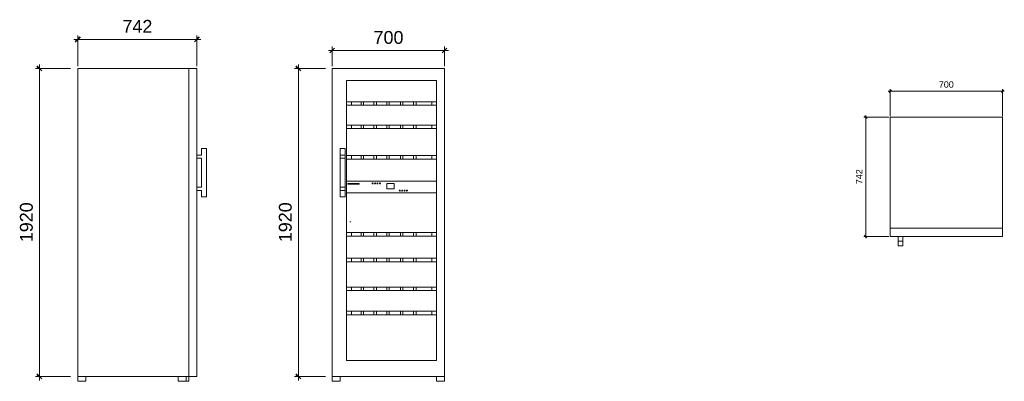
# Model space of a CAD drawing. Header units: millimetres. Extents: x -1013 to 5121, y -6387 to 1260.
# Tile 2 of 2: x -1013 to 5121, y -994 to 1260. Entities that reach past the tile are written whole.
import ezdxf

# ---------------------------------------------------------------- set-up
doc = ezdxf.new("R2010")
doc.units = ezdxf.units.MM
for name, color, linetype, lineweight in [('A-ANNO-DIMS', 211, 'Continuous', 9), ('A-ANNO-DIMS-10', 211, 'Continuous', 9), ('A-ANNO-DIMS-5', 211, 'Continuous', 9), ('A-DETL', 90, 'Continuous', 18), ('Q-SPCQ', 91, 'Continuous', 18)]:
    doc.layers.add(name, color=color, linetype=linetype, lineweight=lineweight)
doc.styles.add('Arial', font='arial.ttf', dxfattribs={"height": 80})
doc.styles.add('Arial_1', font='arial.ttf', dxfattribs={"height": 40})
doc.dimstyles.new('Diagonal_-_8mm_Arial', dxfattribs={"dimscale": 304.8, "dimtxt": 81.620752, "dimasz": 0.098425, "dimexe": 0.07874, "dimexo": 0.049213, "dimgap": 0.057415, "dimtad": 1, "dimdec": 0, "dimzin": 0, "dimdsep": 46, "dimtxsty": 'Arial', "dimblk1": 'OBLIQUE', "dimblk2": 'OBLIQUE', "dimsah": 1, "dimcen": 0.09, "dimdle": 0.07874, "dimazin": 0, "dimtfac": 1, "dimtdec": 4, "dimtix": 1, "dimtmove": 0, "dimatfit": 3, "dimfxl": 1, "dimtvp": 1, "dimtfill": 1, "dimtolj": 1, "dimtzin": 0, "dimarcsym": 2})
doc.dimstyles.new('Diagonal_-_8mm_Arial_1', dxfattribs={"dimscale": 304.8, "dimtxt": 40.810376, "dimasz": 0.049213, "dimexe": 0.03937, "dimexo": 0.024606, "dimgap": 0.028707, "dimtad": 1, "dimdec": 0, "dimzin": 0, "dimdsep": 46, "dimtxsty": 'Arial_1', "dimblk1": 'OBLIQUE', "dimblk2": 'OBLIQUE', "dimsah": 1, "dimcen": 0.09, "dimdle": 0.03937, "dimazin": 0, "dimtfac": 1, "dimtdec": 4, "dimtix": 1, "dimtmove": 0, "dimatfit": 3, "dimfxl": 1, "dimtvp": 1, "dimtfill": 1, "dimtolj": 1, "dimtzin": 0, "dimarcsym": 2})

# ---------------------------------------------------------------- blocks, each defined once
blk = doc.blocks.new('WTes 5972_136 - WTes 5972-288794-ELEVATION LEFT WTes 5972')
at = {"layer": 'Q-SPCQ'}
for p, q in [((-651.3, -964.2), (-651.3, 955.8)), ((-651.3, 955.8), (40.7, 955.8)), ((40.7, -964.2), (40.7, 955.8)), ((40.7, 955.8), (90.7, 955.8)), ((40.7, 955.8), (40.7, -964.2)), ((90.7, 955.8), (90.7, -964.2)), ((150.7, 455.8), (120.7, 455.8)), ((120.7, 455.8), (120.7, 415.8)), ((150.7, 155.8), (150.7, 455.8)), ((120.7, 415.8), (90.7, 415.8)), ((90.7, 395.8), (120.7, 395.8)), ((120.7, 395.8), (120.7, 215.8)), ((120.7, 215.8), (90.7, 215.8)), ((90.7, 195.8), (120.7, 195.8)), ((120.7, 195.8), (120.7, 155.8)), ((120.7, 155.8), (150.7, 155.8)), ((-651.3, -964.2), (40.7, -964.2)), ((-651.3, -964.2), (-601.3, -964.2)), ((-651.3, -994.2), (-651.3, -964.2)), ((-601.3, -994.2), (-601.3, -964.2)), ((-26, -964.2), (24, -964.2)), ((-26, -994.2), (-26, -964.2)), ((24, -994.2), (24, -964.2)), ((40.7, -964.2), (90.7, -964.2)), ((40.7, -994.2), (40.7, -964.2)), ((-601.3, -994.2), (-651.3, -994.2)), ((24, -994.2), (-26, -994.2)), ((40.7, -994.2), (24, -994.2))]:
    blk.add_line(p, q, dxfattribs=at)
blk = doc.blocks.new('WTes 5972_136 - WTes 5972-288794-ELEVATION FRONT WTes 5972')
at = {"layer": 'Q-SPCQ'}
for p, q in [((13498.6, 955.8), (12798.6, 955.8)), ((12798.6, 955.8), (12798.6, -964.2)), ((12798.6, -964.2), (12798.6, 955.8)), ((12798.6, 955.8), (13498.6, 955.8)), ((12798.6, 955.8), (12798.6, 955.8)), ((13498.6, 955.8), (12798.6, 955.8)), ((12798.6, 955.8), (12798.6, -964.2)), ((12798.6, -964.2), (12798.6, 955.8)), ((12798.6, 955.8), (13498.6, 955.8)), ((12798.6, 955.8), (12798.6, 955.8)), ((13498.6, -964.2), (13498.6, 955.8)), ((13498.6, 955.8), (13498.6, -964.2)), ((13498.6, 955.8), (13498.6, 955.8)), ((13498.6, -964.2), (13498.6, 955.8)), ((13498.6, 955.8), (13498.6, -964.2)), ((13498.6, 955.8), (13498.6, 955.8)), ((13448.6, 880.8), (12888.6, 880.8)), ((12888.6, 880.8), (12888.6, -864.2)), ((12888.6, -864.2), (12888.6, 880.8)), ((12888.6, 880.8), (13448.6, 880.8)), ((12888.6, 880.8), (12888.6, 880.8)), ((12888.6, 880.8), (13448.6, 880.8)), ((12888.6, -864.2), (12888.6, 880.8)), ((13448.6, 880.8), (12888.6, 880.8)), ((12888.6, 880.8), (12888.6, -864.2)), ((12888.6, 880.8), (12888.6, 880.8)), ((12888.6, 880.8), (13448.6, 880.8)), ((12888.6, -864.2), (12888.6, 880.8)), ((13448.6, 880.8), (12888.6, 880.8)), ((12888.6, 880.8), (12888.6, -864.2)), ((12888.6, 880.8), (12888.6, 880.8)), ((13448.6, -864.2), (13448.6, 880.8)), ((13448.6, 880.8), (13448.6, -864.2)), ((13448.6, 880.8), (13448.6, 880.8)), ((13448.6, 880.8), (13448.6, -864.2)), ((13448.6, -864.2), (13448.6, 880.8)), ((13448.6, 880.8), (13448.6, 880.8)), ((13448.6, 880.8), (13448.6, -864.2)), ((13448.6, -864.2), (13448.6, 880.8)), ((13448.6, 880.8), (13448.6, 880.8)), ((13449.2, 747.5), (12888.6, 747.5)), ((12888.6, 747.5), (12888.6, 747.5)), ((12888.6, 747.5), (13449.2, 747.5)), ((12888.6, 747.5), (12888.6, 725.8)), ((12888.6, 725.8), (12888.6, 747.5)), ((12953.5, 747.5), (12918.6, 747.5)), ((12918.6, 747.5), (12918.6, 747.5)), ((12918.6, 747.5), (12978.5, 747.5)), ((12918.6, 747.5), (12918.6, 725.8)), ((12918.6, 725.8), (12918.6, 747.5)), ((12978.5, 747.5), (12953.5, 747.5)), ((12978.5, 747.5), (12978.5, 747.5)), ((12978.5, 725.8), (12978.5, 747.5)), ((12978.5, 725.8), (12978.5, 747.5)), ((12994.2, 747.5), (12994.2, 747.5)), ((12994.2, 747.5), (13058.5, 747.5)), ((13058.5, 747.5), (12994.2, 747.5)), ((12994.2, 747.5), (12994.2, 725.8)), ((12994.2, 725.8), (12994.2, 747.5)), ((13058.5, 747.5), (13058.5, 747.5)), ((13058.5, 725.8), (13058.5, 747.5)), ((13058.5, 725.8), (13058.5, 747.5)), ((13074.2, 747.5), (13074.2, 747.5)), ((13074.2, 747.5), (13138.5, 747.5)), ((13138.5, 747.5), (13074.2, 747.5)), ((13074.2, 747.5), (13074.2, 725.8)), ((13074.2, 725.8), (13074.2, 747.5)), ((13138.5, 747.5), (13138.5, 747.5)), ((13138.5, 725.8), (13138.5, 747.5)), ((13138.5, 725.8), (13138.5, 747.5)), ((13154.2, 747.5), (13154.2, 747.5)), ((13154.2, 747.5), (13223.5, 747.5)), ((13223.5, 747.5), (13154.2, 747.5)), ((13154.2, 747.5), (13154.2, 725.8)), ((13154.2, 725.8), (13154.2, 747.5)), ((13223.5, 747.5), (13223.5, 747.5)), ((13223.5, 725.8), (13223.5, 747.5)), ((13223.5, 725.8), (13223.5, 747.5)), ((13239.2, 747.5), (13239.2, 747.5)), ((13239.2, 747.5), (13306, 747.5)), ((13306, 747.5), (13239.2, 747.5)), ((13239.2, 747.5), (13239.2, 725.8)), ((13239.2, 725.8), (13239.2, 747.5)), ((13306, 747.5), (13306, 747.5)), ((13306, 725.8), (13306, 747.5)), ((13306, 725.8), (13306, 747.5)), ((13344, 747.5), (13321.7, 747.5)), ((13321.7, 747.5), (13321.7, 747.5)), ((13321.7, 747.5), (13419.2, 747.5)), ((13321.7, 747.5), (13321.7, 725.8)), ((13321.7, 725.8), (13321.7, 747.5)), ((13419.2, 747.5), (13344, 747.5)), ((13419.2, 747.5), (13419.2, 747.5)), ((13419.2, 747.5), (13419.2, 725.8)), ((13419.2, 725.8), (13419.2, 747.5)), ((13449.2, 747.5), (13449.2, 747.5)), ((13449.2, 747.5), (13449.2, 747.5)), ((13449.2, 747.5), (13449.2, 725.8)), ((13449.2, 725.8), (13449.2, 747.5)), ((13449.2, 725.8), (12888.6, 725.8)), ((12888.6, 725.8), (12888.6, 725.8)), ((12888.6, 725.8), (13449.2, 725.8)), ((12978.5, 725.8), (12918.6, 725.8)), ((12918.6, 725.8), (12918.6, 725.8)), ((12918.6, 725.8), (12953.5, 725.8)), ((12953.5, 725.8), (12978.5, 725.8)), ((12978.5, 725.8), (12978.5, 725.8)), ((12994.2, 725.8), (13058.5, 725.8)), ((13058.5, 725.8), (12994.2, 725.8)), ((12994.2, 725.8), (12994.2, 725.8)), ((13058.5, 725.8), (13058.5, 725.8)), ((13074.2, 725.8), (13138.5, 725.8)), ((13138.5, 725.8), (13074.2, 725.8)), ((13074.2, 725.8), (13074.2, 725.8)), ((13138.5, 725.8), (13138.5, 725.8)), ((13154.2, 725.8), (13223.5, 725.8)), ((13223.5, 725.8), (13154.2, 725.8)), ((13154.2, 725.8), (13154.2, 725.8)), ((13223.5, 725.8), (13223.5, 725.8)), ((13239.2, 725.8), (13306, 725.8)), ((13306, 725.8), (13239.2, 725.8)), ((13239.2, 725.8), (13239.2, 725.8)), ((13306, 725.8), (13306, 725.8)), ((13419.2, 725.8), (13321.7, 725.8)), ((13321.7, 725.8), (13321.7, 725.8)), ((13321.7, 725.8), (13344, 725.8)), ((13344, 725.8), (13419.2, 725.8)), ((13419.2, 725.8), (13419.2, 725.8)), ((13449.2, 725.8), (13449.2, 725.8)), ((13449.2, 725.8), (13449.2, 725.8)), ((13449.2, 602.5), (12888.6, 602.5)), ((12888.6, 602.5), (12888.6, 602.5)), ((12888.6, 602.5), (13449.2, 602.5)), ((12888.6, 602.5), (12888.6, 580.8)), ((12888.6, 580.8), (12888.6, 602.5)), ((13449.2, 580.8), (12888.6, 580.8)), ((12888.6, 580.8), (12888.6, 580.8)), ((12888.6, 580.8), (13449.2, 580.8)), ((12953.5, 602.5), (12918.6, 602.5)), ((12918.6, 602.5), (12918.6, 602.5)), ((12918.6, 602.5), (12978.5, 602.5)), ((12918.6, 602.5), (12918.6, 580.8)), ((12918.6, 580.8), (12918.6, 602.5)), ((12978.5, 580.8), (12918.6, 580.8)), ((12918.6, 580.8), (12918.6, 580.8)), ((12918.6, 580.8), (12953.5, 580.8)), ((12978.5, 602.5), (12953.5, 602.5)), ((12953.5, 580.8), (12978.5, 580.8)), ((12978.5, 602.5), (12978.5, 602.5)), ((12978.5, 580.8), (12978.5, 602.5)), ((12978.5, 580.8), (12978.5, 602.5)), ((12978.5, 580.8), (12978.5, 580.8)), ((12994.2, 602.5), (12994.2, 602.5)), ((12994.2, 602.5), (13058.5, 602.5)), ((13058.5, 602.5), (12994.2, 602.5)), ((12994.2, 602.5), (12994.2, 580.8)), ((12994.2, 580.8), (12994.2, 602.5)), ((12994.2, 580.8), (13058.5, 580.8)), ((13058.5, 580.8), (12994.2, 580.8)), ((12994.2, 580.8), (12994.2, 580.8)), ((13058.5, 602.5), (13058.5, 602.5)), ((13058.5, 580.8), (13058.5, 602.5)), ((13058.5, 580.8), (13058.5, 602.5)), ((13058.5, 580.8), (13058.5, 580.8)), ((13074.2, 602.5), (13074.2, 602.5)), ((13074.2, 602.5), (13138.5, 602.5)), ((13138.5, 602.5), (13074.2, 602.5)), ((13074.2, 602.5), (13074.2, 580.8)), ((13074.2, 580.8), (13074.2, 602.5)), ((13074.2, 580.8), (13138.5, 580.8)), ((13138.5, 580.8), (13074.2, 580.8)), ((13074.2, 580.8), (13074.2, 580.8)), ((13138.5, 602.5), (13138.5, 602.5)), ((13138.5, 580.8), (13138.5, 602.5)), ((13138.5, 580.8), (13138.5, 602.5)), ((13138.5, 580.8), (13138.5, 580.8)), ((13154.2, 602.5), (13154.2, 602.5)), ((13154.2, 602.5), (13223.5, 602.5)), ((13223.5, 602.5), (13154.2, 602.5)), ((13154.2, 602.5), (13154.2, 580.8)), ((13154.2, 580.8), (13154.2, 602.5)), ((13154.2, 580.8), (13223.5, 580.8)), ((13223.5, 580.8), (13154.2, 580.8)), ((13154.2, 580.8), (13154.2, 580.8)), ((13223.5, 602.5), (13223.5, 602.5)), ((13223.5, 580.8), (13223.5, 602.5)), ((13223.5, 580.8), (13223.5, 602.5)), ((13223.5, 580.8), (13223.5, 580.8)), ((13239.2, 602.5), (13239.2, 602.5)), ((13239.2, 602.5), (13306, 602.5)), ((13306, 602.5), (13239.2, 602.5)), ((13239.2, 602.5), (13239.2, 580.8)), ((13239.2, 580.8), (13239.2, 602.5)), ((13239.2, 580.8), (13306, 580.8)), ((13306, 580.8), (13239.2, 580.8)), ((13239.2, 580.8), (13239.2, 580.8)), ((13306, 602.5), (13306, 602.5)), ((13306, 580.8), (13306, 602.5)), ((13306, 580.8), (13306, 602.5)), ((13306, 580.8), (13306, 580.8)), ((13344, 602.5), (13321.7, 602.5)), ((13321.7, 602.5), (13321.7, 602.5)), ((13321.7, 602.5), (13419.2, 602.5)), ((13321.7, 602.5), (13321.7, 580.8)), ((13321.7, 580.8), (13321.7, 602.5)), ((13419.2, 580.8), (13321.7, 580.8)), ((13321.7, 580.8), (13321.7, 580.8)), ((13321.7, 580.8), (13344, 580.8)), ((13419.2, 602.5), (13344, 602.5)), ((13344, 580.8), (13419.2, 580.8)), ((13419.2, 602.5), (13419.2, 602.5)), ((13419.2, 602.5), (13419.2, 580.8)), ((13419.2, 580.8), (13419.2, 602.5)), ((13419.2, 580.8), (13419.2, 580.8)), ((13449.2, 602.5), (13449.2, 602.5)), ((13449.2, 602.5), (13449.2, 602.5)), ((13449.2, 602.5), (13449.2, 580.8)), ((13449.2, 580.8), (13449.2, 602.5)), ((13449.2, 580.8), (13449.2, 580.8)), ((13449.2, 580.8), (13449.2, 580.8)), ((12848.6, 155.8), (12848.6, 455.8)), ((12848.6, 455.8), (12848.6, 455.8)), ((12848.6, 455.8), (12848.6, 415.8)), ((12848.6, 455.8), (12878.6, 455.8)), ((12848.6, 455.8), (12878.6, 455.8)), ((12878.6, 415.8), (12878.6, 455.8)), ((12878.6, 455.8), (12878.6, 455.8)), ((12878.6, 455.8), (12878.6, 155.8)), ((12848.6, 415.8), (12848.6, 415.8)), ((12848.6, 415.8), (12848.6, 395.8)), ((12878.6, 415.8), (12848.6, 415.8)), ((12848.6, 415.8), (12878.6, 415.8)), ((12848.6, 395.8), (12848.6, 395.8)), ((12848.6, 395.8), (12848.6, 215.8)), ((12848.6, 395.8), (12878.6, 395.8)), ((12848.6, 395.8), (12878.6, 395.8)), ((12878.6, 395.8), (12878.6, 415.8)), ((12878.6, 415.8), (12878.6, 415.8)), ((12878.6, 215.8), (12878.6, 395.8)), ((12878.6, 395.8), (12878.6, 395.8)), ((13449.2, 412.5), (12888.6, 412.5)), ((12888.6, 412.5), (12888.6, 412.5)), ((12888.6, 412.5), (13449.2, 412.5)), ((12888.6, 412.5), (12888.6, 390.8)), ((12888.6, 390.8), (12888.6, 412.5)), ((13449.2, 390.8), (12888.6, 390.8)), ((12888.6, 390.8), (12888.6, 390.8)), ((12888.6, 390.8), (13449.2, 390.8)), ((12953.5, 412.5), (12918.6, 412.5)), ((12918.6, 412.5), (12918.6, 412.5)), ((12918.6, 412.5), (12978.5, 412.5)), ((12918.6, 412.5), (12918.6, 390.8)), ((12918.6, 390.8), (12918.6, 412.5)), ((12978.5, 390.8), (12918.6, 390.8)), ((12918.6, 390.8), (12918.6, 390.8)), ((12918.6, 390.8), (12953.5, 390.8)), ((12978.5, 412.5), (12953.5, 412.5)), ((12953.5, 390.8), (12978.5, 390.8)), ((12978.5, 412.5), (12978.5, 412.5)), ((12978.5, 390.8), (12978.5, 412.5)), ((12978.5, 390.8), (12978.5, 412.5)), ((12978.5, 390.8), (12978.5, 390.8)), ((12994.2, 412.5), (12994.2, 412.5)), ((12994.2, 412.5), (13058.5, 412.5)), ((13058.5, 412.5), (12994.2, 412.5)), ((12994.2, 412.5), (12994.2, 390.8)), ((12994.2, 390.8), (12994.2, 412.5)), ((12994.2, 390.8), (13058.5, 390.8)), ((13058.5, 390.8), (12994.2, 390.8)), ((12994.2, 390.8), (12994.2, 390.8)), ((13058.5, 412.5), (13058.5, 412.5)), ((13058.5, 390.8), (13058.5, 412.5)), ((13058.5, 390.8), (13058.5, 412.5)), ((13058.5, 390.8), (13058.5, 390.8)), ((13074.2, 412.5), (13074.2, 412.5)), ((13074.2, 412.5), (13138.5, 412.5)), ((13138.5, 412.5), (13074.2, 412.5)), ((13074.2, 412.5), (13074.2, 390.8)), ((13074.2, 390.8), (13074.2, 412.5)), ((13074.2, 390.8), (13138.5, 390.8)), ((13138.5, 390.8), (13074.2, 390.8)), ((13074.2, 390.8), (13074.2, 390.8)), ((13138.5, 412.5), (13138.5, 412.5)), ((13138.5, 390.8), (13138.5, 412.5)), ((13138.5, 390.8), (13138.5, 412.5)), ((13138.5, 390.8), (13138.5, 390.8)), ((13154.2, 412.5), (13154.2, 412.5)), ((13154.2, 412.5), (13223.5, 412.5)), ((13223.5, 412.5), (13154.2, 412.5)), ((13154.2, 412.5), (13154.2, 390.8)), ((13154.2, 390.8), (13154.2, 412.5)), ((13154.2, 390.8), (13223.5, 390.8)), ((13223.5, 390.8), (13154.2, 390.8)), ((13154.2, 390.8), (13154.2, 390.8)), ((13223.5, 412.5), (13223.5, 412.5)), ((13223.5, 390.8), (13223.5, 412.5)), ((13223.5, 390.8), (13223.5, 412.5)), ((13223.5, 390.8), (13223.5, 390.8)), ((13239.2, 412.5), (13239.2, 412.5)), ((13239.2, 412.5), (13306, 412.5)), ((13306, 412.5), (13239.2, 412.5)), ((13239.2, 412.5), (13239.2, 390.8)), ((13239.2, 390.8), (13239.2, 412.5)), ((13239.2, 390.8), (13306, 390.8)), ((13306, 390.8), (13239.2, 390.8)), ((13239.2, 390.8), (13239.2, 390.8)), ((13306, 412.5), (13306, 412.5)), ((13306, 390.8), (13306, 412.5)), ((13306, 390.8), (13306, 412.5)), ((13306, 390.8), (13306, 390.8)), ((13344, 412.5), (13321.7, 412.5)), ((13321.7, 412.5), (13321.7, 412.5)), ((13321.7, 412.5), (13419.2, 412.5)), ((13321.7, 412.5), (13321.7, 390.8)), ((13321.7, 390.8), (13321.7, 412.5)), ((13419.2, 390.8), (13321.7, 390.8)), ((13321.7, 390.8), (13321.7, 390.8)), ((13321.7, 390.8), (13344, 390.8)), ((13419.2, 412.5), (13344, 412.5)), ((13344, 390.8), (13419.2, 390.8)), ((13419.2, 412.5), (13419.2, 412.5)), ((13419.2, 412.5), (13419.2, 390.8)), ((13419.2, 390.8), (13419.2, 412.5)), ((13419.2, 390.8), (13419.2, 390.8)), ((13449.2, 412.5), (13449.2, 412.5)), ((13449.2, 412.5), (13449.2, 412.5)), ((13449.2, 412.5), (13449.2, 390.8)), ((13449.2, 390.8), (13449.2, 412.5)), ((13449.2, 390.8), (13449.2, 390.8)), ((13449.2, 390.8), (13449.2, 390.8)), ((13448.6, 252.7), (12888.6, 252.7)), ((12888.6, 252.7), (12888.6, 180.8)), ((12888.6, 180.8), (12888.6, 252.7)), ((12888.6, 252.7), (13448.6, 252.7)), ((12888.6, 252.7), (12888.6, 252.7)), ((13448.6, 180.8), (13448.6, 252.7)), ((13448.6, 252.7), (13448.6, 180.8)), ((13448.6, 252.7), (13448.6, 252.7)), ((12848.6, 215.8), (12848.6, 215.8)), ((12848.6, 215.8), (12848.6, 195.8)), ((12848.6, 215.8), (12878.6, 215.8)), ((12848.6, 215.8), (12878.6, 215.8)), ((12848.6, 195.8), (12848.6, 195.8)), ((12848.6, 195.8), (12848.6, 155.8)), ((12848.6, 195.8), (12878.6, 195.8)), ((12848.6, 195.8), (12878.6, 195.8)), ((12878.6, 195.8), (12878.6, 215.8)), ((12878.6, 215.8), (12878.6, 215.8)), ((12878.6, 155.8), (12878.6, 195.8)), ((12878.6, 195.8), (12878.6, 195.8)), ((12965.7, 239.4), (12895.7, 239.4)), ((12895.7, 239.4), (12895.7, 234.4)), ((12895.7, 234.4), (12895.7, 239.4)), ((12895.7, 239.4), (12965.7, 239.4)), ((12895.7, 239.4), (12895.7, 239.4)), ((12895.7, 234.4), (12965.7, 234.4)), ((12965.7, 234.4), (12895.7, 234.4)), ((12895.7, 234.4), (12895.7, 234.4)), ((12965.7, 234.4), (12965.7, 239.4)), ((12965.7, 239.4), (12965.7, 234.4)), ((12965.7, 239.4), (12965.7, 239.4)), ((12965.7, 234.4), (12965.7, 234.4)), ((13184.6, 239.4), (13139.6, 239.4)), ((13139.6, 239.4), (13139.6, 204.4)), ((13139.6, 204.4), (13139.6, 239.4)), ((13139.6, 239.4), (13184.6, 239.4)), ((13139.6, 239.4), (13139.6, 239.4)), ((13139.6, 204.4), (13184.6, 204.4)), ((13184.6, 204.4), (13139.6, 204.4)), ((13139.6, 204.4), (13139.6, 204.4)), ((13184.6, 204.4), (13184.6, 239.4)), ((13184.6, 239.4), (13184.6, 204.4)), ((13184.6, 239.4), (13184.6, 239.4)), ((13184.6, 204.4), (13184.6, 204.4)), ((12848.6, 155.8), (12848.6, 155.8)), ((12848.6, 155.8), (12878.6, 155.8)), ((12848.6, 155.8), (12878.6, 155.8)), ((12878.6, 155.8), (12878.6, 155.8)), ((12888.6, 180.8), (13448.6, 180.8)), ((13448.6, 180.8), (12888.6, 180.8)), ((12888.6, 180.8), (12888.6, 180.8)), ((13448.6, 180.8), (13448.6, 180.8)), ((13449.2, -67.5), (12888.6, -67.5)), ((12888.6, -67.5), (12888.6, -67.5)), ((12888.6, -67.5), (13449.2, -67.5)), ((12888.6, -67.5), (12888.6, -89.2)), ((12888.6, -89.2), (12888.6, -67.5)), ((13449.2, -89.2), (12888.6, -89.2)), ((12888.6, -89.2), (12888.6, -89.2)), ((12888.6, -89.2), (13449.2, -89.2)), ((12953.5, -67.5), (12918.6, -67.5)), ((12918.6, -67.5), (12918.6, -67.5)), ((12918.6, -67.5), (12978.5, -67.5)), ((12918.6, -67.5), (12918.6, -89.2)), ((12918.6, -89.2), (12918.6, -67.5)), ((12978.5, -89.2), (12918.6, -89.2)), ((12918.6, -89.2), (12918.6, -89.2)), ((12918.6, -89.2), (12953.5, -89.2)), ((12978.5, -67.5), (12953.5, -67.5)), ((12953.5, -89.2), (12978.5, -89.2)), ((12978.5, -67.5), (12978.5, -67.5)), ((12978.5, -89.2), (12978.5, -67.5)), ((12978.5, -89.2), (12978.5, -67.5)), ((12978.5, -89.2), (12978.5, -89.2)), ((12994.2, -67.5), (12994.2, -67.5)), ((12994.2, -67.5), (13058.5, -67.5)), ((13058.5, -67.5), (12994.2, -67.5)), ((12994.2, -67.5), (12994.2, -89.2)), ((12994.2, -89.2), (12994.2, -67.5)), ((12994.2, -89.2), (13058.5, -89.2)), ((13058.5, -89.2), (12994.2, -89.2)), ((12994.2, -89.2), (12994.2, -89.2)), ((13058.5, -67.5), (13058.5, -67.5)), ((13058.5, -89.2), (13058.5, -67.5)), ((13058.5, -89.2), (13058.5, -67.5)), ((13058.5, -89.2), (13058.5, -89.2)), ((13074.2, -67.5), (13074.2, -67.5)), ((13074.2, -67.5), (13138.5, -67.5)), ((13138.5, -67.5), (13074.2, -67.5)), ((13074.2, -67.5), (13074.2, -89.2)), ((13074.2, -89.2), (13074.2, -67.5)), ((13074.2, -89.2), (13138.5, -89.2)), ((13138.5, -89.2), (13074.2, -89.2)), ((13074.2, -89.2), (13074.2, -89.2)), ((13138.5, -67.5), (13138.5, -67.5)), ((13138.5, -89.2), (13138.5, -67.5)), ((13138.5, -89.2), (13138.5, -67.5)), ((13138.5, -89.2), (13138.5, -89.2)), ((13154.2, -67.5), (13154.2, -67.5)), ((13154.2, -67.5), (13223.5, -67.5)), ((13223.5, -67.5), (13154.2, -67.5)), ((13154.2, -67.5), (13154.2, -89.2)), ((13154.2, -89.2), (13154.2, -67.5)), ((13154.2, -89.2), (13223.5, -89.2)), ((13223.5, -89.2), (13154.2, -89.2)), ((13154.2, -89.2), (13154.2, -89.2)), ((13223.5, -67.5), (13223.5, -67.5)), ((13223.5, -89.2), (13223.5, -67.5)), ((13223.5, -89.2), (13223.5, -67.5)), ((13223.5, -89.2), (13223.5, -89.2)), ((13239.2, -67.5), (13239.2, -67.5)), ((13239.2, -67.5), (13306, -67.5)), ((13306, -67.5), (13239.2, -67.5)), ((13239.2, -67.5), (13239.2, -89.2)), ((13239.2, -89.2), (13239.2, -67.5)), ((13239.2, -89.2), (13306, -89.2)), ((13306, -89.2), (13239.2, -89.2)), ((13239.2, -89.2), (13239.2, -89.2)), ((13306, -67.5), (13306, -67.5)), ((13306, -89.2), (13306, -67.5)), ((13306, -89.2), (13306, -67.5)), ((13306, -89.2), (13306, -89.2)), ((13344, -67.5), (13321.7, -67.5)), ((13321.7, -67.5), (13321.7, -67.5)), ((13321.7, -67.5), (13419.2, -67.5)), ((13321.7, -67.5), (13321.7, -89.2)), ((13321.7, -89.2), (13321.7, -67.5)), ((13419.2, -89.2), (13321.7, -89.2)), ((13321.7, -89.2), (13321.7, -89.2)), ((13321.7, -89.2), (13344, -89.2)), ((13419.2, -67.5), (13344, -67.5)), ((13344, -89.2), (13419.2, -89.2)), ((13419.2, -67.5), (13419.2, -67.5)), ((13419.2, -67.5), (13419.2, -89.2)), ((13419.2, -89.2), (13419.2, -67.5)), ((13419.2, -89.2), (13419.2, -89.2)), ((13449.2, -67.5), (13449.2, -67.5)), ((13449.2, -67.5), (13449.2, -67.5)), ((13449.2, -67.5), (13449.2, -89.2)), ((13449.2, -89.2), (13449.2, -67.5)), ((13449.2, -89.2), (13449.2, -89.2)), ((13449.2, -89.2), (13449.2, -89.2)), ((13449.2, -227.5), (12888.6, -227.5)), ((12888.6, -227.5), (12888.6, -227.5)), ((12888.6, -227.5), (13449.2, -227.5)), ((12888.6, -227.5), (12888.6, -249.2)), ((12888.6, -249.2), (12888.6, -227.5)), ((12953.5, -227.5), (12918.6, -227.5)), ((12918.6, -227.5), (12918.6, -227.5)), ((12918.6, -227.5), (12978.5, -227.5)), ((12918.6, -227.5), (12918.6, -249.2)), ((12918.6, -249.2), (12918.6, -227.5)), ((12978.5, -227.5), (12953.5, -227.5)), ((12978.5, -227.5), (12978.5, -227.5)), ((12978.5, -249.2), (12978.5, -227.5)), ((12978.5, -249.2), (12978.5, -227.5)), ((12994.2, -227.5), (12994.2, -227.5)), ((12994.2, -227.5), (13058.5, -227.5)), ((13058.5, -227.5), (12994.2, -227.5)), ((12994.2, -227.5), (12994.2, -249.2)), ((12994.2, -249.2), (12994.2, -227.5)), ((13058.5, -227.5), (13058.5, -227.5)), ((13058.5, -249.2), (13058.5, -227.5)), ((13058.5, -249.2), (13058.5, -227.5)), ((13074.2, -227.5), (13074.2, -227.5)), ((13074.2, -227.5), (13138.5, -227.5)), ((13138.5, -227.5), (13074.2, -227.5)), ((13074.2, -227.5), (13074.2, -249.2)), ((13074.2, -249.2), (13074.2, -227.5)), ((13138.5, -227.5), (13138.5, -227.5)), ((13138.5, -249.2), (13138.5, -227.5)), ((13138.5, -249.2), (13138.5, -227.5)), ((13154.2, -227.5), (13154.2, -227.5)), ((13154.2, -227.5), (13223.5, -227.5)), ((13223.5, -227.5), (13154.2, -227.5)), ((13154.2, -227.5), (13154.2, -249.2)), ((13154.2, -249.2), (13154.2, -227.5)), ((13223.5, -227.5), (13223.5, -227.5)), ((13223.5, -249.2), (13223.5, -227.5)), ((13223.5, -249.2), (13223.5, -227.5)), ((13239.2, -227.5), (13239.2, -227.5)), ((13239.2, -227.5), (13306, -227.5)), ((13306, -227.5), (13239.2, -227.5)), ((13239.2, -227.5), (13239.2, -249.2)), ((13239.2, -249.2), (13239.2, -227.5)), ((13306, -227.5), (13306, -227.5)), ((13306, -249.2), (13306, -227.5)), ((13306, -249.2), (13306, -227.5)), ((13344, -227.5), (13321.7, -227.5)), ((13321.7, -227.5), (13321.7, -227.5)), ((13321.7, -227.5), (13419.2, -227.5)), ((13321.7, -227.5), (13321.7, -249.2)), ((13321.7, -249.2), (13321.7, -227.5)), ((13419.2, -227.5), (13344, -227.5)), ((13419.2, -227.5), (13419.2, -227.5)), ((13419.2, -227.5), (13419.2, -249.2)), ((13419.2, -249.2), (13419.2, -227.5)), ((13449.2, -227.5), (13449.2, -227.5)), ((13449.2, -227.5), (13449.2, -227.5)), ((13449.2, -227.5), (13449.2, -249.2)), ((13449.2, -249.2), (13449.2, -227.5)), ((13449.2, -249.2), (12888.6, -249.2)), ((12888.6, -249.2), (12888.6, -249.2)), ((12888.6, -249.2), (13449.2, -249.2)), ((12978.5, -249.2), (12918.6, -249.2)), ((12918.6, -249.2), (12918.6, -249.2)), ((12918.6, -249.2), (12953.5, -249.2)), ((12953.5, -249.2), (12978.5, -249.2)), ((12978.5, -249.2), (12978.5, -249.2)), ((12994.2, -249.2), (13058.5, -249.2)), ((13058.5, -249.2), (12994.2, -249.2)), ((12994.2, -249.2), (12994.2, -249.2)), ((13058.5, -249.2), (13058.5, -249.2)), ((13074.2, -249.2), (13138.5, -249.2)), ((13138.5, -249.2), (13074.2, -249.2)), ((13074.2, -249.2), (13074.2, -249.2)), ((13138.5, -249.2), (13138.5, -249.2)), ((13154.2, -249.2), (13223.5, -249.2)), ((13223.5, -249.2), (13154.2, -249.2)), ((13154.2, -249.2), (13154.2, -249.2)), ((13223.5, -249.2), (13223.5, -249.2)), ((13239.2, -249.2), (13306, -249.2)), ((13306, -249.2), (13239.2, -249.2)), ((13239.2, -249.2), (13239.2, -249.2)), ((13306, -249.2), (13306, -249.2)), ((13419.2, -249.2), (13321.7, -249.2)), ((13321.7, -249.2), (13321.7, -249.2)), ((13321.7, -249.2), (13344, -249.2)), ((13344, -249.2), (13419.2, -249.2)), ((13419.2, -249.2), (13419.2, -249.2)), ((13449.2, -249.2), (13449.2, -249.2)), ((13449.2, -249.2), (13449.2, -249.2)), ((13449.2, -407.5), (12888.6, -407.5)), ((12888.6, -407.5), (12888.6, -407.5)), ((12888.6, -407.5), (13449.2, -407.5)), ((12888.6, -407.5), (12888.6, -429.2)), ((12888.6, -429.2), (12888.6, -407.5)), ((13449.2, -429.2), (12888.6, -429.2)), ((12888.6, -429.2), (12888.6, -429.2)), ((12888.6, -429.2), (13449.2, -429.2)), ((12953.5, -407.5), (12918.6, -407.5)), ((12918.6, -407.5), (12918.6, -407.5)), ((12918.6, -407.5), (12978.5, -407.5)), ((12918.6, -407.5), (12918.6, -429.2)), ((12918.6, -429.2), (12918.6, -407.5)), ((12978.5, -429.2), (12918.6, -429.2)), ((12918.6, -429.2), (12918.6, -429.2)), ((12918.6, -429.2), (12953.5, -429.2)), ((12978.5, -407.5), (12953.5, -407.5)), ((12953.5, -429.2), (12978.5, -429.2)), ((12978.5, -407.5), (12978.5, -407.5)), ((12978.5, -429.2), (12978.5, -407.5)), ((12978.5, -429.2), (12978.5, -407.5)), ((12978.5, -429.2), (12978.5, -429.2)), ((12994.2, -407.5), (12994.2, -407.5)), ((12994.2, -407.5), (13058.5, -407.5)), ((13058.5, -407.5), (12994.2, -407.5)), ((12994.2, -407.5), (12994.2, -429.2)), ((12994.2, -429.2), (12994.2, -407.5)), ((12994.2, -429.2), (13058.5, -429.2)), ((13058.5, -429.2), (12994.2, -429.2)), ((12994.2, -429.2), (12994.2, -429.2)), ((13058.5, -407.5), (13058.5, -407.5)), ((13058.5, -429.2), (13058.5, -407.5)), ((13058.5, -429.2), (13058.5, -407.5)), ((13058.5, -429.2), (13058.5, -429.2)), ((13074.2, -407.5), (13074.2, -407.5)), ((13074.2, -407.5), (13138.5, -407.5)), ((13138.5, -407.5), (13074.2, -407.5)), ((13074.2, -407.5), (13074.2, -429.2)), ((13074.2, -429.2), (13074.2, -407.5)), ((13074.2, -429.2), (13138.5, -429.2)), ((13138.5, -429.2), (13074.2, -429.2)), ((13074.2, -429.2), (13074.2, -429.2)), ((13138.5, -407.5), (13138.5, -407.5)), ((13138.5, -429.2), (13138.5, -407.5)), ((13138.5, -429.2), (13138.5, -407.5)), ((13138.5, -429.2), (13138.5, -429.2)), ((13154.2, -407.5), (13154.2, -407.5)), ((13154.2, -407.5), (13223.5, -407.5)), ((13223.5, -407.5), (13154.2, -407.5)), ((13154.2, -407.5), (13154.2, -429.2)), ((13154.2, -429.2), (13154.2, -407.5)), ((13154.2, -429.2), (13223.5, -429.2)), ((13223.5, -429.2), (13154.2, -429.2)), ((13154.2, -429.2), (13154.2, -429.2)), ((13223.5, -407.5), (13223.5, -407.5)), ((13223.5, -429.2), (13223.5, -407.5)), ((13223.5, -429.2), (13223.5, -407.5)), ((13223.5, -429.2), (13223.5, -429.2)), ((13239.2, -407.5), (13239.2, -407.5)), ((13239.2, -407.5), (13306, -407.5)), ((13306, -407.5), (13239.2, -407.5)), ((13239.2, -407.5), (13239.2, -429.2)), ((13239.2, -429.2), (13239.2, -407.5)), ((13239.2, -429.2), (13306, -429.2)), ((13306, -429.2), (13239.2, -429.2)), ((13239.2, -429.2), (13239.2, -429.2)), ((13306, -407.5), (13306, -407.5)), ((13306, -429.2), (13306, -407.5)), ((13306, -429.2), (13306, -407.5)), ((13306, -429.2), (13306, -429.2)), ((13344, -407.5), (13321.7, -407.5)), ((13321.7, -407.5), (13321.7, -407.5)), ((13321.7, -407.5), (13419.2, -407.5)), ((13321.7, -407.5), (13321.7, -429.2)), ((13321.7, -429.2), (13321.7, -407.5)), ((13419.2, -429.2), (13321.7, -429.2)), ((13321.7, -429.2), (13321.7, -429.2)), ((13321.7, -429.2), (13344, -429.2)), ((13419.2, -407.5), (13344, -407.5)), ((13344, -429.2), (13419.2, -429.2)), ((13419.2, -407.5), (13419.2, -407.5)), ((13419.2, -407.5), (13419.2, -429.2)), ((13419.2, -429.2), (13419.2, -407.5)), ((13419.2, -429.2), (13419.2, -429.2)), ((13449.2, -407.5), (13449.2, -407.5)), ((13449.2, -407.5), (13449.2, -407.5)), ((13449.2, -407.5), (13449.2, -429.2)), ((13449.2, -429.2), (13449.2, -407.5)), ((13449.2, -429.2), (13449.2, -429.2)), ((13449.2, -429.2), (13449.2, -429.2)), ((13449.2, -557.5), (12888.6, -557.5)), ((12888.6, -557.5), (12888.6, -557.5)), ((12888.6, -557.5), (13449.2, -557.5)), ((12888.6, -557.5), (12888.6, -579.2)), ((12888.6, -579.2), (12888.6, -557.5)), ((13449.2, -579.2), (12888.6, -579.2)), ((12888.6, -579.2), (12888.6, -579.2)), ((12888.6, -579.2), (13449.2, -579.2)), ((12953.5, -557.5), (12918.6, -557.5)), ((12918.6, -557.5), (12918.6, -557.5)), ((12918.6, -557.5), (12978.5, -557.5)), ((12918.6, -557.5), (12918.6, -579.2)), ((12918.6, -579.2), (12918.6, -557.5)), ((12978.5, -579.2), (12918.6, -579.2)), ((12918.6, -579.2), (12918.6, -579.2)), ((12918.6, -579.2), (12953.5, -579.2)), ((12978.5, -557.5), (12953.5, -557.5)), ((12953.5, -579.2), (12978.5, -579.2)), ((12978.5, -557.5), (12978.5, -557.5)), ((12978.5, -579.2), (12978.5, -557.5)), ((12978.5, -579.2), (12978.5, -557.5)), ((12978.5, -579.2), (12978.5, -579.2)), ((12994.2, -557.5), (12994.2, -557.5)), ((12994.2, -557.5), (13058.5, -557.5)), ((13058.5, -557.5), (12994.2, -557.5)), ((12994.2, -557.5), (12994.2, -579.2)), ((12994.2, -579.2), (12994.2, -557.5)), ((12994.2, -579.2), (13058.5, -579.2)), ((13058.5, -579.2), (12994.2, -579.2)), ((12994.2, -579.2), (12994.2, -579.2)), ((13058.5, -557.5), (13058.5, -557.5)), ((13058.5, -579.2), (13058.5, -557.5)), ((13058.5, -579.2), (13058.5, -557.5)), ((13058.5, -579.2), (13058.5, -579.2)), ((13074.2, -557.5), (13074.2, -557.5)), ((13074.2, -557.5), (13138.5, -557.5)), ((13138.5, -557.5), (13074.2, -557.5)), ((13074.2, -557.5), (13074.2, -579.2)), ((13074.2, -579.2), (13074.2, -557.5)), ((13074.2, -579.2), (13138.5, -579.2)), ((13138.5, -579.2), (13074.2, -579.2)), ((13074.2, -579.2), (13074.2, -579.2)), ((13138.5, -557.5), (13138.5, -557.5)), ((13138.5, -579.2), (13138.5, -557.5)), ((13138.5, -579.2), (13138.5, -557.5)), ((13138.5, -579.2), (13138.5, -579.2)), ((13154.2, -557.5), (13154.2, -557.5)), ((13154.2, -557.5), (13223.5, -557.5)), ((13223.5, -557.5), (13154.2, -557.5)), ((13154.2, -557.5), (13154.2, -579.2)), ((13154.2, -579.2), (13154.2, -557.5)), ((13154.2, -579.2), (13223.5, -579.2)), ((13223.5, -579.2), (13154.2, -579.2)), ((13154.2, -579.2), (13154.2, -579.2)), ((13223.5, -557.5), (13223.5, -557.5)), ((13223.5, -579.2), (13223.5, -557.5)), ((13223.5, -579.2), (13223.5, -557.5)), ((13223.5, -579.2), (13223.5, -579.2)), ((13239.2, -557.5), (13239.2, -557.5)), ((13239.2, -557.5), (13306, -557.5)), ((13306, -557.5), (13239.2, -557.5)), ((13239.2, -557.5), (13239.2, -579.2)), ((13239.2, -579.2), (13239.2, -557.5)), ((13239.2, -579.2), (13306, -579.2)), ((13306, -579.2), (13239.2, -579.2)), ((13239.2, -579.2), (13239.2, -579.2)), ((13306, -557.5), (13306, -557.5)), ((13306, -579.2), (13306, -557.5)), ((13306, -579.2), (13306, -557.5)), ((13306, -579.2), (13306, -579.2)), ((13344, -557.5), (13321.7, -557.5)), ((13321.7, -557.5), (13321.7, -557.5)), ((13321.7, -557.5), (13419.2, -557.5)), ((13321.7, -557.5), (13321.7, -579.2)), ((13321.7, -579.2), (13321.7, -557.5)), ((13419.2, -579.2), (13321.7, -579.2)), ((13321.7, -579.2), (13321.7, -579.2)), ((13321.7, -579.2), (13344, -579.2)), ((13419.2, -557.5), (13344, -557.5)), ((13344, -579.2), (13419.2, -579.2)), ((13419.2, -557.5), (13419.2, -557.5)), ((13419.2, -557.5), (13419.2, -579.2)), ((13419.2, -579.2), (13419.2, -557.5)), ((13419.2, -579.2), (13419.2, -579.2)), ((13449.2, -557.5), (13449.2, -557.5)), ((13449.2, -557.5), (13449.2, -557.5)), ((13449.2, -557.5), (13449.2, -579.2)), ((13449.2, -579.2), (13449.2, -557.5)), ((13449.2, -579.2), (13449.2, -579.2)), ((13449.2, -579.2), (13449.2, -579.2)), ((12888.6, -864.2), (13448.6, -864.2)), ((13448.6, -864.2), (12888.6, -864.2)), ((12888.6, -864.2), (12888.6, -864.2)), ((13448.6, -864.2), (12888.6, -864.2)), ((12888.6, -864.2), (13448.6, -864.2)), ((12888.6, -864.2), (12888.6, -864.2)), ((13448.6, -864.2), (12888.6, -864.2)), ((12888.6, -864.2), (13448.6, -864.2)), ((12888.6, -864.2), (12888.6, -864.2)), ((13448.6, -864.2), (13448.6, -864.2)), ((13448.6, -864.2), (13448.6, -864.2)), ((13448.6, -864.2), (13448.6, -864.2)), ((12798.6, -964.2), (13498.6, -964.2)), ((13498.6, -964.2), (12798.6, -964.2)), ((12798.6, -964.2), (12798.6, -964.2)), ((12798.6, -964.2), (13498.6, -964.2)), ((13498.6, -964.2), (12798.6, -964.2)), ((12798.6, -964.2), (12798.6, -964.2)), ((12848.6, -964.2), (12798.6, -964.2)), ((12798.6, -964.2), (12798.6, -964.2)), ((12798.6, -964.2), (12848.6, -964.2)), ((12798.6, -994.2), (12798.6, -964.2)), ((12798.6, -994.2), (12798.6, -964.2)), ((12848.6, -964.2), (12798.6, -964.2)), ((12798.6, -964.2), (12798.6, -964.2)), ((12798.6, -964.2), (12848.6, -964.2)), ((12798.6, -994.2), (12798.6, -964.2)), ((12798.6, -994.2), (12798.6, -964.2)), ((12848.6, -964.2), (12848.6, -964.2)), ((12848.6, -964.2), (12848.6, -994.2)), ((12848.6, -994.2), (12848.6, -964.2)), ((12848.6, -964.2), (12848.6, -964.2)), ((12848.6, -964.2), (12848.6, -994.2)), ((12848.6, -994.2), (12848.6, -964.2)), ((13498.6, -964.2), (13448.6, -964.2)), ((13448.6, -964.2), (13448.6, -964.2)), ((13448.6, -964.2), (13498.6, -964.2)), ((13448.6, -994.2), (13448.6, -964.2)), ((13448.6, -994.2), (13448.6, -964.2)), ((13498.6, -964.2), (13448.6, -964.2)), ((13448.6, -964.2), (13448.6, -964.2)), ((13448.6, -964.2), (13498.6, -964.2)), ((13448.6, -994.2), (13448.6, -964.2)), ((13448.6, -994.2), (13448.6, -964.2)), ((13498.6, -964.2), (13498.6, -964.2)), ((13498.6, -964.2), (13498.6, -964.2)), ((13498.6, -964.2), (13498.6, -964.2)), ((13498.6, -964.2), (13498.6, -994.2)), ((13498.6, -994.2), (13498.6, -964.2)), ((13498.6, -964.2), (13498.6, -964.2)), ((13498.6, -964.2), (13498.6, -994.2)), ((13498.6, -994.2), (13498.6, -964.2)), ((12848.6, -994.2), (12798.6, -994.2)), ((12798.6, -994.2), (12798.6, -994.2)), ((12798.6, -994.2), (12848.6, -994.2)), ((12848.6, -994.2), (12798.6, -994.2)), ((12798.6, -994.2), (12798.6, -994.2)), ((12798.6, -994.2), (12848.6, -994.2)), ((12848.6, -994.2), (12848.6, -994.2)), ((12848.6, -994.2), (12848.6, -994.2)), ((13498.6, -994.2), (13448.6, -994.2)), ((13448.6, -994.2), (13448.6, -994.2)), ((13448.6, -994.2), (13498.6, -994.2)), ((13498.6, -994.2), (13448.6, -994.2)), ((13448.6, -994.2), (13448.6, -994.2)), ((13448.6, -994.2), (13498.6, -994.2)), ((13498.6, -994.2), (13498.6, -994.2)), ((13498.6, -994.2), (13498.6, -994.2))]:
    blk.add_line(p, q, dxfattribs=at)
for centre, start, end in [((13050.5, 239.4), 0, 180), ((13050.5, 239.4), 0, 180), ((13050.5, 239.4), 180, 0), ((13050.5, 239.4), 180, 0), ((13065.5, 239.4), 0, 180), ((13065.5, 239.4), 0, 180), ((13065.5, 239.4), 180, 0), ((13065.5, 239.4), 180, 0), ((13080.5, 239.4), 0, 180), ((13080.5, 239.4), 0, 180), ((13080.5, 239.4), 180, 0), ((13080.5, 239.4), 180, 0), ((13095.5, 239.4), 0, 180), ((13095.5, 239.4), 0, 180), ((13095.5, 239.4), 180, 0), ((13095.5, 239.4), 180, 0), ((13219.5, 194.1), 0, 180), ((13219.5, 194.1), 0, 180), ((13219.5, 194.1), 180, 0), ((13219.5, 194.1), 180, 0), ((13234.5, 194.1), 0, 180), ((13234.5, 194.1), 0, 180), ((13234.5, 194.1), 180, 0), ((13234.5, 194.1), 180, 0), ((13249.5, 194.1), 0, 180), ((13249.5, 194.1), 0, 180), ((13249.5, 194.1), 180, 0), ((13249.5, 194.1), 180, 0), ((13264.5, 194.1), 0, 180), ((13264.5, 194.1), 0, 180), ((13264.5, 194.1), 180, 0), ((13264.5, 194.1), 180, 0)]:
    blk.add_arc(centre, 2.98, start, end, dxfattribs=at)
blk = doc.blocks.new('WTes 5972_136 - WTes 5972-288794-FLOOR PLAN WTes 5972')
at = {"layer": 'Q-SPCQ'}
for p, q in [((-1000, -29.8), (-300, -29.8)), ((-1000, -29.8), (-1000, -721.8)), ((-300, -721.8), (-300, -29.8)), ((-1000, -721.8), (-300, -721.8)), ((-1000, -721.8), (-1000, -771.8)), ((-300, -721.8), (-1000, -721.8)), ((-300, -771.8), (-300, -721.8)), ((-300, -771.8), (-1000, -771.8)), ((-950, -801.8), (-950, -771.8)), ((-920, -771.8), (-920, -801.8)), ((-950, -831.8), (-950, -801.8)), ((-950, -801.8), (-920, -801.8)), ((-950, -831.8), (-920, -831.8)), ((-920, -801.8), (-920, -831.8))]:
    blk.add_line(p, q, dxfattribs=at)
blk = doc.blocks.new('DIMBLOCK1-ELEVATION LEFT WTes 5972')
at = {"layer": 'A-ANNO-DIMS-10'}
for p, q in [((-696.1, 955.8), (-914, 955.8)), ((-890, -988.2), (-890, 979.8)), ((-890, 955.8), (-696.1, 955.8)), ((-696.1, -964.2), (-914, -964.2)), ((-890, -964.2), (-696.1, -964.2))]:
    blk.add_line(p, q, dxfattribs=at)
at = {"layer": 'A-ANNO-DIMS-10', "lineweight": 35}
for p, q in [((-890, 955.8), (-905, 970.8)), ((-890, 955.8), (-875, 940.8)), ((-890, -964.2), (-905, -949.2)), ((-890, -964.2), (-875, -979.2))]:
    blk.add_line(p, q, dxfattribs=at)
at = {"layer": 'A-ANNO-DIMS-10', "color": 0, "insert": (-1011.3, -127.2), "char_height": 80, "width": 295.342, "attachment_point": 1, "rotation": 90, "line_spacing_factor": 0.941778, "style": 'Arial', "bg_fill": 3, "box_fill_scale": 1.25, "bg_fill_color": 256, "bg_fill_true_color": 13158600, "bg_fill_transparency": 0}
blk.add_mtext('1920', dxfattribs=at)
blk = doc.blocks.new('_Oblique')
at = {"color": 0, "linetype": 'ByBlock', "lineweight": -2}
blk.add_line((-0.5, -0.5), (0.5, 0.5), dxfattribs=at)
blk = doc.blocks.new('DIMBLOCK2-ELEVATION LEFT WTes 5972')
at = {"layer": 'A-ANNO-DIMS-10'}
for p, q in [((-675.3, 1136.7), (114.7, 1136.7)), ((-651.3, 970.8), (-651.3, 1160.7)), ((-651.3, 1136.7), (-651.3, 970.8)), ((90.7, 970.8), (90.7, 1160.7)), ((90.7, 1136.7), (90.7, 970.8))]:
    blk.add_line(p, q, dxfattribs=at)
at = {"layer": 'A-ANNO-DIMS-10', "lineweight": 35}
for p, q in [((-651.3, 1136.7), (-666.3, 1121.7)), ((-651.3, 1136.7), (-636.3, 1151.7)), ((90.7, 1136.7), (75.7, 1121.7)), ((90.7, 1136.7), (105.7, 1151.7))]:
    blk.add_line(p, q, dxfattribs=at)
at = {"layer": 'A-ANNO-DIMS-10', "color": 0, "insert": (-372.6, 1258.1), "char_height": 80, "width": 221.506, "attachment_point": 1, "line_spacing_factor": 0.941778, "style": 'Arial', "bg_fill": 3, "box_fill_scale": 1.25, "bg_fill_color": 256, "bg_fill_true_color": 13158600, "bg_fill_transparency": 0}
blk.add_mtext('742', dxfattribs=at)
blk = doc.blocks.new('DIMBLOCK3-ELEVATION FRONT WTes 5972')
at = {"layer": 'A-ANNO-DIMS-10'}
for p, q in [((909.9, 1067.7), (1657.9, 1067.7)), ((933.9, 970.8), (933.9, 1091.7)), ((933.9, 1067.7), (933.9, 970.8)), ((1633.9, 970.8), (1633.9, 1091.7)), ((1633.9, 1067.7), (1633.9, 970.8))]:
    blk.add_line(p, q, dxfattribs=at)
at = {"layer": 'A-ANNO-DIMS-10', "lineweight": 35}
for p, q in [((933.9, 1067.7), (918.9, 1052.7)), ((933.9, 1067.7), (948.9, 1082.7)), ((1633.9, 1067.7), (1618.9, 1052.7)), ((1633.9, 1067.7), (1648.9, 1082.7))]:
    blk.add_line(p, q, dxfattribs=at)
at = {"layer": 'A-ANNO-DIMS-10', "color": 0, "insert": (1191.6, 1189), "char_height": 80, "width": 221.506, "attachment_point": 1, "line_spacing_factor": 0.941778, "style": 'Arial', "bg_fill": 3, "box_fill_scale": 1.25, "bg_fill_color": 256, "bg_fill_true_color": 13158600, "bg_fill_transparency": 0}
blk.add_mtext('700', dxfattribs=at)
blk = doc.blocks.new('DIMBLOCK4-ELEVATION FRONT WTes 5972')
at = {"layer": 'A-ANNO-DIMS-10'}
for p, q in [((893.1, 955.8), (699.1, 955.8)), ((723.1, 979.8), (723.1, -988.2)), ((723.1, 955.8), (893.1, 955.8)), ((893.1, -964.2), (699.1, -964.2)), ((723.1, -964.2), (893.1, -964.2))]:
    blk.add_line(p, q, dxfattribs=at)
at = {"layer": 'A-ANNO-DIMS-10', "lineweight": 35}
for p, q in [((723.1, 955.8), (708.1, 970.8)), ((723.1, 955.8), (738.1, 940.8)), ((723.1, -964.2), (708.1, -949.2)), ((723.1, -964.2), (738.1, -979.2))]:
    blk.add_line(p, q, dxfattribs=at)
at = {"layer": 'A-ANNO-DIMS-10', "color": 0, "insert": (601.7, -127.2), "char_height": 80, "width": 295.342, "attachment_point": 1, "rotation": 90, "line_spacing_factor": 0.941778, "style": 'Arial', "bg_fill": 3, "box_fill_scale": 1.25, "bg_fill_color": 256, "bg_fill_true_color": 13158600, "bg_fill_transparency": 0}
blk.add_mtext('1920', dxfattribs=at)
blk = doc.blocks.new('DIMBLOCK7-FLOOR PLAN WTes 5972')
at = {"layer": 'A-ANNO-DIMS-5'}
for p, q in [((4396.7, 815), (5120.7, 815)), ((4408.7, 658.8), (4408.7, 827)), ((4408.7, 815), (4408.7, 658.8)), ((5108.7, 658.8), (5108.7, 827)), ((5108.7, 815), (5108.7, 658.8))]:
    blk.add_line(p, q, dxfattribs=at)
at = {"layer": 'A-ANNO-DIMS-5', "lineweight": 35}
for p, q in [((4408.7, 815), (4401.2, 807.5)), ((4408.7, 815), (4416.2, 822.5)), ((5108.7, 815), (5101.2, 807.5)), ((5108.7, 815), (5116.2, 822.5))]:
    blk.add_line(p, q, dxfattribs=at)
at = {"layer": 'A-ANNO-DIMS-5', "color": 0, "insert": (4712.6, 875.6), "char_height": 40, "width": 110.753, "attachment_point": 1, "line_spacing_factor": 0.941778, "style": 'Arial_1', "bg_fill": 3, "box_fill_scale": 1.25, "bg_fill_color": 256, "bg_fill_true_color": 13158600, "bg_fill_transparency": 0}
blk.add_mtext('700', dxfattribs=at)
blk = doc.blocks.new('DIMBLOCK8-FLOOR PLAN WTes 5972')
at = {"layer": 'A-ANNO-DIMS-5'}
for p, q in [((4401.2, 651.3), (4245.6, 651.3)), ((4257.6, 663.3), (4257.6, -102.7)), ((4257.6, 651.3), (4401.2, 651.3)), ((4401.2, -90.7), (4245.6, -90.7)), ((4257.6, -90.7), (4401.2, -90.7))]:
    blk.add_line(p, q, dxfattribs=at)
at = {"layer": 'A-ANNO-DIMS-5', "lineweight": 35}
for p, q in [((4257.6, 651.3), (4250.1, 658.8)), ((4257.6, 651.3), (4265.1, 643.8)), ((4257.6, -90.7), (4250.1, -83.2)), ((4257.6, -90.7), (4265.1, -98.2))]:
    blk.add_line(p, q, dxfattribs=at)
at = {"layer": 'A-ANNO-DIMS-5', "color": 0, "insert": (4197, 234.1), "char_height": 40, "width": 110.753, "attachment_point": 1, "rotation": 90, "line_spacing_factor": 0.941778, "style": 'Arial_1', "bg_fill": 3, "box_fill_scale": 1.25, "bg_fill_color": 256, "bg_fill_true_color": 13158600, "bg_fill_transparency": 0}
blk.add_mtext('742', dxfattribs=at)

msp = doc.modelspace()

# ---------------------------------------------------------------- linework, layer by layer
at = {"layer": 'A-DETL'}
msp.add_line((1044.6, 0), (1049.6, 0), dxfattribs=at)
msp.add_line((1044.6, 0), (1049.6, 0), dxfattribs=at)

# ---------------------------------------------------------------- block references
at = {"layer": 'Q-SPCQ'}
for name, p in [('WTes 5972_136 - WTes 5972-288794-ELEVATION LEFT WTes 5972', (0, 0)), ('WTes 5972_136 - WTes 5972-288794-ELEVATION FRONT WTes 5972', (-11864.6, 0)), ('WTes 5972_136 - WTes 5972-288794-FLOOR PLAN WTes 5972', (5408.7, 681.1))]:
    msp.add_blockref(name, p, dxfattribs=at)

# ---------------------------------------------------------------- next in the draw order: dimensions: what is measured, and where the dimension line sits
at = {"layer": 'A-ANNO-DIMS'}
for base, p1, p2, dimstyle, picture, middle in [((1633.9, 1067.7), (933.9, 955.8), (1633.9, 955.8), 'Diagonal_-_8mm_Arial', 'DIMBLOCK3-ELEVATION FRONT WTes 5972', (1283.9, 1126)), ((5108.7, 815), (4408.7, 651.3), (5108.7, 651.3), 'Diagonal_-_8mm_Arial_1', 'DIMBLOCK7-FLOOR PLAN WTes 5972', (4758.7, 844.1))]:
    dim = msp.add_linear_dim(base=base, p1=p1, p2=p2, dimstyle=dimstyle, override={"dimpost": '<>', "dimfxl": 700}, dxfattribs=at)
    dim.commit()
    dim.dimension.update_dxf_attribs({"geometry": picture, "text_midpoint": middle})
dim = msp.add_linear_dim(base=(-890, 955.8), p1=(-681.1, -964.2), p2=(-681.1, 955.8), angle=90, dimstyle='Diagonal_-_8mm_Arial', override={"dimpost": '<>', "dimfxl": 1920}, dxfattribs=at)
dim.commit()
dim.dimension.update_dxf_attribs({"geometry": 'DIMBLOCK1-ELEVATION LEFT WTes 5972', "text_midpoint": (-948.3, -4.2)})

# ---------------------------------------------------------------- next in the draw order: dimensions: what is measured, and where the dimension line sits
dim = msp.add_linear_dim(base=(90.7, 1136.7), p1=(-651.3, 955.8), p2=(90.7, 955.8), dimstyle='Diagonal_-_8mm_Arial', override={"dimpost": '<>', "dimfxl": 742}, dxfattribs=at)
dim.commit()
dim.dimension.update_dxf_attribs({"geometry": 'DIMBLOCK2-ELEVATION LEFT WTes 5972', "text_midpoint": (-280.3, 1194.4)})
for base, p1, p2, dimstyle, override, picture, middle in [((723.1, -964.2), (908.1, 955.8), (908.1, -964.2), 'Diagonal_-_8mm_Arial', {"dimpost": '<>', "dimfxl": 1920}, 'DIMBLOCK4-ELEVATION FRONT WTes 5972', (664.7, -4.2)), ((4257.6, -90.7), (4408.7, 651.3), (4408.7, -90.7), 'Diagonal_-_8mm_Arial_1', {"dimpost": '<>', "dimfxl": 742}, 'DIMBLOCK8-FLOOR PLAN WTes 5972', (4228.8, 280.3))]:
    dim = msp.add_linear_dim(base=base, p1=p1, p2=p2, angle=90, dimstyle=dimstyle, override=override, dxfattribs=at)
    dim.commit()
    dim.dimension.update_dxf_attribs({"geometry": picture, "text_midpoint": middle})

doc.saveas('drawing.dxf')
